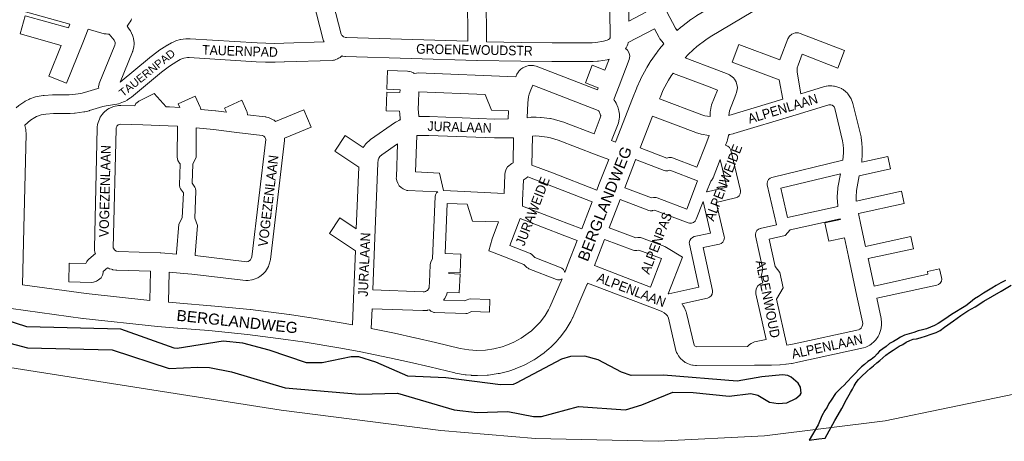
# Model space of a CAD drawing. Header units: metres. Extents: x 123817 to 142006, y 393105 to 406084.
# Tile 61 of 138: x 134172 to 134957, y 394086 to 394423. Entities that reach past the tile are written whole.
import ezdxf
from ezdxf.enums import TextEntityAlignment as Align

# ---------------------------------------------------------------- set-up
doc = ezdxf.new("R2010")
doc.units = ezdxf.units.M
doc.header["$MEASUREMENT"] = 0
doc.styles.add('Style-Arial', font='arial.ttf')

msp = doc.modelspace()

# ---------------------------------------------------------------- linework, layer by layer
at = {"color": 9, "linetype": 'Continuous', "lineweight": 0, "flags": 128}
for points in [[(134414.61, 394404.84), (134414.19, 394405.75), (134413.97, 394406.46), (134390.55, 394497.91), (134388.64, 394503.82), (134387.57, 394506.35), (134380.02, 394520.77), (134379.75, 394521.35), (134379.05, 394523.02), (134378.92, 394523.35), (134378.56, 394524.69), (134378.1, 394527.47), (134378, 394528.7), (134378.16, 394529.59), (134378.05, 394529.58), (134378.38, 394532.38), (134378.43, 394532.58)], [(134696.1, 394413.97), (134694.66, 394415.85), (134687.97, 394428.68), (134672.77, 394458.16), (134683.8, 394463.82), (134690.93, 394463.02), (134693.07, 394463.08), (134695.23, 394463.82), (134738.44, 394486.3), (134738.73, 394486.45), (134740.72, 394488.13), (134740.72, 394488.13), (134743.6, 394491.56), (134770.98, 394505.71), (134782.47, 394483.44), (134787.57, 394473.55)], [(134405.02, 394501.86), (134428.26, 394411.12), (134428.94, 394409.9), (134429.01, 394409.82), (134430.21, 394408.84), (134430.31, 394408.79), (134431.86, 394408.32), (134432.51, 394408.25), (134529.19, 394405.3)], [(134657.55, 394421.34), (134657.2, 394451.96), (134658.69, 394452.74), (134671.22, 394428.44), (134657.55, 394421.34)], [(134642.22, 394449.56), (134642.69, 394409.21), (134642.64, 394408.05), (134642.62, 394407.99), (134642.22, 394407.4), (134641.48, 394406.8), (134640.19, 394406.15), (134637.4, 394405.38), (134631.22, 394404.38), (134628.33, 394404.17), (134596.4, 394404.12)], [(134235.1, 394367.96), (134234.94, 394368.89), (134235.39, 394371.45), (134235.49, 394371.71), (134247.86, 394402.15), (134248.22, 394403.39), (134248.07, 394404.32), (134247.62, 394405.57), (134247.26, 394406.3), (134243.48, 394410.99), (134243.4, 394410.98), (134242.43, 394411), (134240.89, 394411.13), (134240.19, 394411.22), (134239.49, 394411.37), (134226.65, 394414.93), (134222.3, 394404.15), (134222.3, 394404.15), (134222.3, 394404.15), (134209.25, 394371.88), (134195.35, 394377.5), (134205.25, 394402), (134172.45, 394411.15), (134176.48, 394425.6), (134210.9, 394415.99), (134212.12, 394419), (134140.26, 394439.28)], [(134529.19, 394405.3), (134528.86, 394441.78)], [(134596.4, 394404.12), (134571.69, 394404.34), (134544.2, 394404.91), (134543.85, 394442.26)], [(134261.3, 394423.14), (134260.93, 394422.29), (134260.22, 394420.91), (134259.44, 394419.69), (134257.61, 394417.36), (134259.45, 394415.07), (134260.33, 394413.7), (134261.25, 394411.84), (134261.58, 394411.08), (134261.6, 394411.03), (134262.42, 394408.73), (134262.76, 394407.43), (134263.3, 394404.14), (134263.4, 394402.92), (134263.1, 394400.81), (134262.14, 394397.56), (134261.99, 394397.11), (134261.9, 394396.85), (134252.05, 394372.62)], [(134685.5, 394403.2), (134685.28, 394403.44), (134685.07, 394403.7), (134682.36, 394407.25), (134681.66, 394408.34), (134678.13, 394415.12), (134657.15, 394404.22), (134657.09, 394404), (134656.84, 394403.14), (134656.76, 394402.93), (134656.26, 394401.68), (134655.47, 394400.21), (134654.96, 394399.46), (134656.49, 394398.17), (134657.79, 394395.91), (134658.24, 394393.35), (134657.79, 394390.78), (134657.75, 394390.68), (134649.78, 394369.76), (134649.78, 394369.76), (134645.6, 394358.79), (134645.91, 394358.38), (134646.71, 394357.17), (134647.35, 394355.99), (134648.77, 394352.73), (134648.93, 394352.31), (134649.09, 394351.83), (134649.66, 394349.86), (134649.91, 394348.63), (134650.08, 394347.2), (134650.13, 394346.33), (134650.12, 394346.16), (134650.09, 394344.71), (134649.9, 394343.18), (134649.24, 394340.36), (134648.98, 394339.5), (134648.93, 394339.37), (134643.83, 394326.14), (134646.95, 394324.94)], [(134702.56, 394392.23), (134727.69, 394382.67), (134727.79, 394382.63), (134736.79, 394379.06), (134737.78, 394378.58), (134738.93, 394377.76), (134740.92, 394376.04), (134741.76, 394375.19), (134743.06, 394372.94), (134743.15, 394372.68), (134743.76, 394370.77), (134744.13, 394368.46), (134743.87, 394366.5), (134743.11, 394363.71), (134742.92, 394363.11), (134742.87, 394362.97), (134737.78, 394349.79), (134737.43, 394347.9), (134737.36, 394346.15), (134780.24, 394359.13), (134777.46, 394374.62), (134740.02, 394388.75), (134745.32, 394402.78), (134777.95, 394390.47), (134778.16, 394391.18), (134778.2, 394391.3), (134784.34, 394407.29), (134785.6, 394409.42), (134787.59, 394411.1), (134790.04, 394411.99), (134792.65, 394411.99), (134794.04, 394411.6), (134829.41, 394397.99), (134824.02, 394383.99), (134795.66, 394394.91), (134792.38, 394386.37), (134791.82, 394384.09), (134791.63, 394380.6), (134794.7, 394363.5), (134812.8, 394368.98), (134813.32, 394369.12), (134814.85, 394369.47), (134815.21, 394369.54), (134816.39, 394369.65), (134819.34, 394369.7), (134820.77, 394369.59), (134821.35, 394369.46), (134824.21, 394368.72), (134825.63, 394368.19), (134826.96, 394367.54), (134827.41, 394367.3), (134828.25, 394366.74), (134830.59, 394364.93), (134831.75, 394363.82), (134832.01, 394363.49), (134833.78, 394361.13), (134834.76, 394359.36), (134835.84, 394356.61), (134835.9, 394356.44), (134836.14, 394355.65), (134842.6, 394329.09), (134842.75, 394328.29), (134843.26, 394324.36), (134843.3, 394323.93), (134843.56, 394320.32), (134843.58, 394319.91), (134843.64, 394316.3), (134843.64, 394316.17), (134843.63, 394315.67), (134843.17, 394308.77)], [(134437.38, 394179.03), (134438.19, 394200.04), (134438.19, 394200.04), (134438.19, 394200.04), (134439.66, 394238.18), (134419.03, 394251.85), (134427.31, 394264.36), (134440.34, 394255.73), (134442.24, 394304.91), (134423.15, 394317.56), (134431.43, 394330.06), (134445.85, 394320.51), (134447.38, 394322.72), (134447.8, 394323.27), (134448.54, 394324.04), (134451.07, 394326.31), (134451.78, 394326.86), (134471.6, 394340.73), (134472.15, 394341.08), (134472.3, 394341.16), (134474.23, 394342.22), (134475.15, 394342.65), (134475.48, 394342.77), (134475.41, 394343.14), (134475.34, 394343.64), (134474.97, 394347.08), (134474.94, 394347.52), (134474.84, 394349.5), (134464.17, 394349.83), (134464.63, 394364.83), (134475.16, 394364.5), (134475.22, 394366.51), (134475.24, 394366.66), (134464.77, 394367.06), (134465.34, 394382.05), (134481.14, 394381.45), (134482.15, 394381.34), (134482.75, 394381.21), (134484, 394380.88), (134485.85, 394380.12), (134486.47, 394379.69), (134488.44, 394379.96), (134489.75, 394380.02), (134567.58, 394377.05), (134568.39, 394379.04), (134569.59, 394381.04), (134569.94, 394381.42), (134571.43, 394382.97), (134573.08, 394384.26), (134574.13, 394384.76), (134576.14, 394385.54), (134577.54, 394385.93), (134579.34, 394386.03), (134581.49, 394385.89), (134582.3, 394385.79), (134583.7, 394385.4), (134632.49, 394366.5), (134633.12, 394368.17), (134622.91, 394372.19), (134628.4, 394386.15), (134638.46, 394382.18), (134641.84, 394391.05), (134640.98, 394390.81), (134640.3, 394390.65), (134640.19, 394390.64), (134633.29, 394389.52), (134632.65, 394389.45), (134629.16, 394389.19), (134628.62, 394389.17), (134596.38, 394389.12), (134596.3, 394389.12), (134571.51, 394389.34), (134571.42, 394389.34), (134536.61, 394390.06), (134536.57, 394390.07), (134536.53, 394390.07), (134431.79, 394393.27), (134431.27, 394393.3), (134429.62, 394393.47), (134429.06, 394393.54), (134428.74, 394393.62)], [(134692.77, 394379.96), (134693.28, 394379.72), (134722.3, 394368.67), (134728.1, 394366.37), (134723.53, 394354.54), (134723.48, 394354.4), (134723.15, 394353.19), (134722.59, 394350.1), (134722.47, 394349.08), (134722.3, 394345.25), (134718.11, 394345.97), (134715.86, 394346.59), (134681.98, 394359.49)], [(134550.82, 394343.25), (134561.44, 394343.37), (134561.68, 394349.84), (134548.15, 394350.36), (134543.06, 394362.98), (134490.19, 394365), (134489.92, 394356.54), (134489.77, 394351.41), (134489.91, 394348.47), (134490.23, 394345.49), (134490.28, 394345.22), (134498.35, 394345.26), (134498.66, 394345.25), (134550.82, 394343.25)], [(134629.83, 394331.52), (134606.26, 394340.59), (134605.75, 394340.77), (134599.17, 394342.77), (134598.54, 394342.94), (134595.17, 394343.65), (134594.92, 394343.7), (134594.53, 394343.76), (134587.7, 394344.59), (134587.05, 394344.64), (134583.61, 394344.76), (134583.17, 394344.76), (134579.73, 394344.68), (134579.1, 394344.64), (134576.48, 394344.35), (134576.94, 394356.31), (134577.7, 394361.04), (134578.25, 394363.09), (134579.55, 394366.67), (134581.04, 394370.34), (134633.07, 394350.18), (134633.55, 394349.81), (134633.71, 394349.63), (134633.86, 394349.42), (134634.82, 394347.2), (134635.08, 394346.28), (134635.12, 394345.98), (134635.11, 394345.83), (134634.75, 394344.28), (134629.83, 394331.52)], [(134275.67, 394198.59), (134276.21, 394221.87), (134249.6, 394222.72), (134248.82, 394222.78), (134246.42, 394223.11), (134246.13, 394223.15), (134245.13, 394223.4), (134243.72, 394223.86), (134242.77, 394224.24), (134242.09, 394224.57), (134238.73, 394221.63), (134238.6, 394220.52), (134238.2, 394218.81), (134236.9, 394216.55), (134235, 394214.94), (134233.42, 394213.99), (134233.32, 394213.93), (134230.87, 394213.04), (134229.36, 394212.93), (134211.11, 394213.43), (134211.52, 394228.42), (134224.79, 394228.06), (134225.71, 394229.74), (134226.2, 394230.39), (134226.44, 394230.7), (134227.26, 394231.53), (134232.38, 394236), (134232.31, 394236.22), (134232.07, 394237.2), (134231.8, 394238.66), (134231.68, 394239.99), (134231.71, 394240.17), (134231.69, 394240.16), (134233.89, 394336.03), (134233.94, 394336.75), (134234.19, 394338.85), (134234.59, 394340.52), (134234.6, 394340.53), (134235.61, 394343.31), (134236.27, 394344.67), (134237.05, 394345.93), (134237.69, 394346.81), (134237.7, 394346.82), (134238.81, 394348.15), (134239.96, 394349.25), (134242.3, 394351.06), (134243.14, 394351.62), (134244.05, 394352.07), (134246.79, 394353.19), (134248.24, 394353.61), (134249.7, 394353.89), (134249.78, 394353.9), (134250.7, 394354.01), (134252.18, 394354.08), (134252.74, 394354.09), (134263.72, 394353.84), (134264.77, 394355.66), (134266.77, 394357.34), (134267.16, 394357.55), (134279.15, 394363.56), (134288.85, 394353.06), (134291.11, 394352.98), (134291.35, 394352.97), (134299.61, 394352.41), (134298.29, 394355.32), (134311.95, 394361.52), (134315.95, 394352.69), (134316.17, 394352.15), (134316.38, 394350.97), (134328.11, 394349.83), (134328.29, 394349.81), (134336.89, 394348.77), (134335.41, 394352.04), (134349.07, 394358.24), (134353.07, 394349.4), (134353.29, 394348.87), (134353.67, 394346.74), (134367.74, 394345.04), (134368.14, 394344.98), (134368.81, 394344.83), (134370.41, 394344.4), (134371.88, 394343.82), (134374.51, 394342.47), (134374.82, 394342.3), (134376.01, 394341.42), (134398.56, 394350.71), (134404.28, 394336.85), (134383.15, 394328.13), (134383.16, 394328.08), (134383.24, 394326.96), (134383.19, 394326.07), (134371.84, 394231.16), (134371.67, 394230.22), (134370.97, 394227.41), (134370.74, 394226.68), (134370.26, 394225.62), (134368.8, 394222.97), (134367.98, 394221.77), (134367.96, 394221.75), (134366.98, 394220.59), (134365.91, 394219.56), (134363.54, 394217.68), (134362.63, 394217.06), (134361.85, 394216.67), (134359.07, 394215.47), (134357.41, 394214.97), (134357.17, 394214.94), (134354.18, 394214.51), (134352.22, 394214.48), (134309.22, 394219.6), (134302.89, 394220.1), (134291.19, 394221.03), (134290.64, 394197.1)], [(134734.6, 394322.35), (134735.84, 394325.59), (134735.88, 394325.71), (134736.19, 394326.8), (134736.86, 394330.16), (134736.92, 394330.72), (134737, 394330.73), (134737.46, 394330.8), (134737.8, 394330.86), (134740.79, 394331.54), (134741.32, 394331.67), (134790.98, 394346.7), (134816.89, 394354.55), (134817.41, 394354.66), (134818.57, 394354.68), (134819.7, 394354.39), (134820.61, 394353.69), (134821.17, 394352.95), (134821.69, 394351.61), (134827.93, 394325.94), (134828.36, 394322.63), (134828.59, 394319.45), (134828.64, 394316.36), (134828.24, 394310.42)], [(134711.86, 394304.92), (134718.8, 394323.03), (134718.8, 394323.03), (134718.8, 394323.03), (134721.54, 394330.18), (134721.24, 394330.22), (134715.21, 394331.25), (134715.17, 394331.26), (134714.49, 394331.41), (134711.54, 394332.22), (134710.86, 394332.44), (134676.47, 394345.54)], [(134176.08, 394338.48), (134176.19, 394338.09), (134176.91, 394334.95), (134177.09, 394333.56), (134177.15, 394331.95), (134177.16, 394331.67), (134177.16, 394331.49), (134175.34, 394256.19), (134175.34, 394256.19), (134174.25, 394210.99)], [(134300.01, 394307.5), (134299.46, 394307.96), (134298.16, 394310.22), (134297.71, 394312.78), (134297.71, 394312.79), (134297.73, 394337.51), (134290.47, 394337.99), (134270.3, 394338.68), (134252.67, 394339.09), (134251.97, 394339.05), (134251.76, 394339.01), (134250.67, 394338.57), (134249.77, 394337.87), (134249.53, 394337.58), (134249.44, 394337.44), (134248.98, 394336.19), (134248.88, 394335.32), (134246.7, 394240.58), (134246.74, 394240.36), (134246.77, 394240.26), (134247.65, 394238.82), (134248.63, 394238.07), (134248.82, 394237.98), (134249.11, 394237.88), (134250.46, 394237.7), (134284.12, 394236.62), (134284.36, 394236.6), (134284.47, 394236.6), (134296.97, 394235.62), (134297.08, 394236.49), (134298.9, 394259.46), (134301.62, 394264.52)], [(134311.61, 394264.11), (134313.85, 394258.28), (134312.02, 394235.12), (134311.98, 394234.75), (134311.93, 394234.38), (134353.02, 394229.49), (134354.05, 394229.64), (134355, 394230.05), (134356.01, 394230.85), (134356.02, 394230.87), (134356.66, 394232.02), (134357.01, 394233.42), (134368.18, 394326.85), (134368.04, 394327.76), (134367.57, 394328.81), (134367.56, 394328.83), (134366.72, 394329.61), (134365.7, 394330.13), (134365.39, 394330.22), (134345.1, 394332.67), (134345.1, 394332.67), (134326.58, 394334.91), (134312.73, 394336.26), (134312.71, 394312.78), (134310.01, 394307.17)], [(134558.13, 394283.98), (134558.71, 394299.01), (134559.05, 394300.94), (134559.51, 394302.43), (134559.62, 394302.77), (134560.93, 394305.03), (134561.84, 394305.95), (134563.23, 394307.11), (134564.31, 394307.87), (134565.38, 394308.26), (134565.71, 394328.42), (134550.81, 394328.25), (134550.44, 394328.26), (134498.25, 394330.26), (134488.54, 394330.22), (134487.43, 394301.07), (134506.69, 394300.24), (134509.86, 394286.16)], [(134580.35, 394306.62), (134580.74, 394329.7), (134583.31, 394329.76), (134586.2, 394329.66), (134592.38, 394328.91), (134595.11, 394328.33), (134601.12, 394326.5), (134631.44, 394314.83), (134641.51, 394310.96)], [(134501.07, 394231.99), (134500.96, 394231.84), (134499.96, 394229.97), (134499.72, 394229.19), (134499.54, 394228.44), (134499.33, 394226.99), (134498.71, 394213.21), (134498.5, 394209.42), (134498.31, 394208.6), (134498, 394207.87), (134497.56, 394207.2), (134497.02, 394206.63), (134496.37, 394206.15), (134495.51, 394205.73), (134495.4, 394205.69), (134494.59, 394205.53), (134493.6, 394205.49), (134453.47, 394206.97), (134454.82, 394241.82), (134454.82, 394241.82), (134454.82, 394241.82), (134457.38, 394308.2), (134457.7, 394310.62), (134458.28, 394312.11), (134459.2, 394313.45), (134460.74, 394314.83), (134473.28, 394323.6), (134472.26, 394296.8), (134472.3, 394296.81), (134472.25, 394296.52), (134472.7, 394293.95), (134472.72, 394293.91), (134473.34, 394292.22), (134474.63, 394290), (134476.11, 394288.66), (134477.59, 394287.63), (134478.11, 394287.3), (134480.56, 394286.41), (134481.54, 394286.3), (134505.25, 394285.29)], [(134730.25, 394310.99), (134724.7, 394296.5), (134723.44, 394294.36), (134722.83, 394293.85)], [(134577.11, 394297.15), (134575.79, 394296.04), (134575.79, 394296.04), (134574.23, 394295.14), (134573.56, 394294.8), (134572.92, 394278.36), (134572.75, 394273.86)], [(134824.12, 394273.47), (134824.1, 394273.58), (134824.01, 394274.35), (134823.62, 394280.53), (134823.6, 394281.01), (134823.69, 394281.5), (134823.62, 394281.5), (134824.03, 394287.68), (134824.14, 394288.59), (134826.25, 394299.65)], [(134838.82, 394277.88), (134838.62, 394281), (134838.96, 394286.24), (134841.23, 394298.11)], [(134545.94, 394238.27), (134548.58, 394247.85), (134553.72, 394261.21), (134533, 394261.9), (134528.79, 394275.3)], [(134562.59, 394242.49), (134570.83, 394263.89)], [(134826.06, 394263.66), (134826.18, 394263.14), (134813.68, 394260.44), (134816.84, 394245.78), (134829.34, 394248.48), (134832.54, 394233.65), (134839.38, 394201.99), (134839.38, 394201.99), (134839.38, 394201.99), (134843.81, 394181.47), (134843.95, 394180.23), (134843.81, 394178.83), (134843.36, 394177.62), (134842.62, 394176.56), (134841.64, 394175.71), (134840.48, 394175.13), (134789.24, 394163.94), (134784.99, 394163.12), (134783.37, 394162.89), (134775.13, 394199.69), (134780.48, 394208.53), (134777.78, 394220.87), (134774.14, 394225.78)], [(134846.14, 394241.72), (134842.42, 394258.97), (134840.47, 394268.01)], [(134687.65, 394240.68), (134700.23, 394233.01), (134688.92, 394203.89), (134689.36, 394203.72)], [(134511.22, 394235.98), (134523.68, 394235.5), (134523.11, 394220.51), (134514.07, 394220.86), (134514.03, 394219.99), (134523.12, 394219.58), (134522.45, 394204.6), (134512.88, 394205.03), (134512.79, 394204.62), (134512.53, 394203.72), (134512.38, 394203.35), (134511.54, 394201.38), (134510.91, 394200.2), (134509.95, 394198.74)], [(134683.72, 394231.93), (134674.92, 394209.27), (134630.17, 394226.47)], [(134852.98, 394210.06), (134848.25, 394231.95)], [(134699.92, 394195.87), (134699.93, 394195.85), (134700.95, 394194.39), (134701.59, 394193.3), (134703.11, 394190.07), (134703.38, 394189.43), (134703.64, 394188.55), (134709.54, 394162.89), (134709.97, 394162.32), (134710.42, 394161.99), (134711.12, 394161.75), (134711.67, 394161.7), (134752.14, 394161.84), (134752.3, 394162.11), (134753.83, 394163.49), (134755.06, 394164.33), (134755.53, 394164.63), (134757.68, 394165.46), (134766.97, 394167.49), (134758.86, 394203.72), (134758.68, 394205.36), (134759.13, 394207.92), (134760.43, 394210.18), (134762.43, 394211.85), (134764.33, 394212.55), (134764.24, 394212.6), (134763.13, 394217.66), (134764.39, 394223.54)], [(134855.09, 394200.29), (134858.54, 394184.29), (134858.66, 394183.58), (134858.95, 394181.16), (134859, 394180.28), (134858.96, 394179.5), (134858.63, 394176.34), (134858.22, 394174.55), (134858.2, 394174.51), (134857.09, 394171.52), (134856.23, 394169.86), (134854.42, 394167.24), (134854, 394166.69), (134853.16, 394165.84), (134850.76, 394163.76), (134849.6, 394162.93), (134849.2, 394162.72), (134846.35, 394161.29), (134844.6, 394160.67), (134792.34, 394149.26), (134792.16, 394149.22), (134787.64, 394148.36), (134787.53, 394148.34), (134787.3, 394148.3), (134782.95, 394147.68), (134782.61, 394147.63), (134778.24, 394147.21), (134778.13, 394147.21), (134777.82, 394147.18), (134771.23, 394146.92), (134770.96, 394146.91), (134757.74, 394146.86), (134757.74, 394146.86), (134757.74, 394146.86), (134711.36, 394146.69), (134710.63, 394146.73), (134708.8, 394146.9), (134708.2, 394146.98), (134707.03, 394147.29), (134704.44, 394148.19), (134703.16, 394148.78), (134702.51, 394149.2), (134700.29, 394150.81), (134698.94, 394152.07), (134698.73, 394152.32), (134697.06, 394154.5), (134696.22, 394155.9), (134695.64, 394157.15), (134695.39, 394157.75), (134695.12, 394158.64), (134689.21, 394184.39), (134688.3, 394186.32), (134687.87, 394186.92), (134687.39, 394187.47), (134685.73, 394188.82), (134683.89, 394189.75), (134681.91, 394190.51), (134681.91, 394190.51), (134681.91, 394190.51), (134676.51, 394192.59), (134624.74, 394212.49)], [(134498.6, 394191.04), (134496.97, 394190.71), (134496.8, 394190.68), (134495.81, 394190.57), (134493.93, 394190.49), (134493.34, 394190.49), (134452.89, 394191.98), (134452.28, 394176.15)]]:
    msp.add_lwpolyline(points, dxfattribs=at)
at = {"color": 40, "linetype": 'Continuous', "lineweight": 0, "flags": 128}
for points in [[(134696.1, 394413.97), (134698.99, 394416.49), (134699.48, 394416.89), (134707.01, 394422.63), (134707.53, 394422.99), (134711.46, 394425.62), (134711.87, 394425.88), (134754.22, 394451.23), (134776.29, 394466.72), (134776.87, 394467.09), (134787.57, 394473.55)], [(134702.56, 394392.23), (134704.79, 394394.69), (134708.71, 394398.44), (134711.87, 394401.18), (134718.89, 394406.53), (134722.36, 394408.85), (134764.8, 394434.26)], [(134646.95, 394324.94), (134660.53, 394359.72), (134660.54, 394359.72), (134660.56, 394359.79), (134663.91, 394368.15), (134664.03, 394368.43), (134666.82, 394374.84), (134667.14, 394375.5), (134671.55, 394383.87), (134671.86, 394384.42), (134674.33, 394388.46), (134674.68, 394388.99), (134680.11, 394396.73), (134680.49, 394397.24), (134683.45, 394400.93), (134683.6, 394401.11), (134683.86, 394401.41), (134685.5, 394403.2)], [(134681.98, 394359.49), (134682.42, 394360.57), (134685, 394366.5), (134689.1, 394374.26), (134691.23, 394377.76), (134692.77, 394379.96)], [(134666.6, 394320.28), (134676.47, 394345.54)], [(134641.51, 394310.96), (134633.76, 394291.01), (134632.07, 394286.64)], [(134654.24, 394288.49), (134662.87, 394310.73), (134662.96, 394310.96)], [(134641.85, 394256.58), (134650.62, 394279.17)], [(134620.02, 394255.61), (134621.38, 394259.1), (134621.38, 394259.1), (134621.38, 394259.1), (134628.45, 394277.32)], [(134638.23, 394247.26), (134632.01, 394231.22), (134630.17, 394226.47)], [(134616.4, 394246.29), (134608.8, 394226.69), (134606.54, 394220.87)], [(134452.28, 394176.15), (134470.72, 394172.41), (134470.87, 394172.38), (134487.13, 394168.83), (134487.25, 394168.8), (134503.46, 394165.06), (134503.59, 394165.03), (134523.17, 394160.24), (134530.07, 394159.08), (134533.29, 394158.79), (134536.53, 394158.67), (134543.37, 394158.94), (134550.03, 394159.9), (134556.67, 394161.57), (134559.62, 394162.55), (134565.92, 394165.22), (134571.81, 394168.47), (134577.44, 394172.37), (134579.94, 394174.42), (134582.48, 394176.71), (134584.85, 394179.13), (134587.05, 394181.61), (134590.78, 394186.49), (134593.53, 394191.02), (134594.61, 394193.26), (134604.46, 394215.88)], [(134624.74, 394212.49), (134624.31, 394211.39), (134624.16, 394211.01), (134612.87, 394185.1), (134612.71, 394184.74), (134611.33, 394181.89), (134610.88, 394181.06), (134607.6, 394175.66), (134606.99, 394174.76), (134602.71, 394169.17), (134602.43, 394168.82), (134602.26, 394168.62), (134599.65, 394165.68), (134599.3, 394165.3), (134596.55, 394162.5), (134596.12, 394162.09), (134593.18, 394159.42), (134592.79, 394159.09), (134589.78, 394156.63), (134589.16, 394156.17), (134582.79, 394151.74), (134582.09, 394151.3), (134581.92, 394151.2), (134575.13, 394147.46), (134574.2, 394147.01), (134567.06, 394143.98), (134566.34, 394143.71), (134562.66, 394142.48), (134561.91, 394142.26), (134554.39, 394140.37), (134553.7, 394140.22), (134553.38, 394140.17), (134545.71, 394139.07), (134544.68, 394138.98), (134536.93, 394138.67), (134536.16, 394138.67), (134532.28, 394138.82), (134531.77, 394138.85), (134527.9, 394139.19), (134527.14, 394139.29), (134519.49, 394140.58), (134519.41, 394140.59), (134518.77, 394140.73), (134498.9, 394145.59), (134482.81, 394149.3), (134466.68, 394152.82), (134442.53, 394157.72), (134426.32, 394160.75), (134399.5, 394165.33), (134384.29, 394167.54), (134353.58, 394171.4), (134322.79, 394174.47), (134298.09, 394176.36), (134297.96, 394176.37), (134282.04, 394177.78), (134281.88, 394177.8), (134281.84, 394177.8), (134222.66, 394184.21), (134222.38, 394184.24), (134165.17, 394192.04)], [(134275.67, 394198.59), (134224.95, 394204.08), (134174.25, 394210.99)], [(134437.38, 394179.03), (134429.92, 394180.42), (134429.82, 394180.44), (134429.76, 394180.45), (134402.74, 394185.06), (134402.49, 394185.1), (134387.07, 394187.34), (134386.88, 394187.37), (134355.94, 394191.26), (134355.69, 394191.29), (134324.66, 394194.38), (134324.43, 394194.4), (134299.67, 394196.3), (134290.64, 394197.1)]]:
    msp.add_lwpolyline(points, dxfattribs=at)
at = {"color": 191, "linetype": 'Continuous', "lineweight": 0, "flags": 128}
for points in [[(134252.05, 394372.62), (134275.55, 394392.19), (134275.77, 394392.37), (134282.44, 394397.51), (134282.93, 394397.86), (134289.28, 394401.99), (134289.62, 394402.2), (134289.79, 394402.3), (134293.12, 394404.11), (134293.77, 394404.42), (134296.45, 394405.56), (134297.29, 394405.86), (134299.25, 394406.43), (134300.04, 394406.61), (134300.33, 394406.66), (134304.38, 394407.21), (134305.47, 394407.28), (134307.52, 394407.26), (134307.89, 394407.24), (134361.28, 394404.01), (134368.35, 394403.74), (134375.41, 394403.67), (134382.61, 394403.79), (134414.61, 394404.84)], [(134428.74, 394393.62), (134428.27, 394393.16), (134427.41, 394392.48), (134426.51, 394391.87), (134426.26, 394391.73), (134425.29, 394391.22), (134424.02, 394390.7), (134422.98, 394390.37), (134422.05, 394390.15), (134421, 394390.04), (134383.05, 394388.8), (134382.93, 394388.8), (134375.57, 394388.67), (134375.36, 394388.67), (134368.09, 394388.74), (134367.89, 394388.75), (134360.62, 394389.02), (134360.45, 394389.03), (134307.17, 394392.26), (134305.86, 394392.27), (134302.91, 394391.87), (134301.9, 394391.58), (134299.96, 394390.75), (134297.21, 394389.26), (134291.36, 394385.46), (134285.04, 394380.58), (134261.17, 394360.7), (134260.47, 394360.18), (134258.34, 394358.79), (134257.99, 394358.57), (134257.69, 394358.41), (134255.76, 394357.41), (134254.81, 394357), (134250.72, 394355.55), (134249.52, 394355.23), (134249.38, 394355.21), (134240.96, 394353.89), (134238.4, 394353.33), (134227.8, 394350.07), (134227.35, 394349.95), (134223.94, 394349.13), (134223.49, 394349.04), (134223.31, 394349.01), (134216.37, 394347.95), (134215.73, 394347.89), (134212.23, 394347.66), (134211.75, 394347.64), (134198.89, 394347.63), (134193.01, 394347.23), (134189.12, 394346.55), (134185.44, 394345.27), (134184.03, 394344.58), (134180.66, 394342.39), (134176.08, 394338.48)], [(134169.14, 394352.28), (134171.3, 394354.12), (134172.08, 394354.7), (134176.24, 394357.4), (134176.57, 394357.61), (134177.02, 394357.85), (134179.25, 394358.94), (134180.09, 394359.29), (134184.77, 394360.91), (134185.93, 394361.22), (134185.94, 394361.22), (134190.82, 394362.07), (134191.6, 394362.16), (134198.12, 394362.61), (134198.62, 394362.63), (134211.49, 394362.64), (134214.44, 394362.83), (134220.74, 394363.79), (134223.62, 394364.48), (134234.29, 394367.76), (134234.88, 394367.91), (134235.1, 394367.96)]]:
    msp.add_lwpolyline(points, dxfattribs=at)
at = {"color": 2, "linetype": 'Continuous', "lineweight": 0, "flags": 128}
msp.add_lwpolyline([(135417.89, 394354.35), (135404.25, 394343.74), (135323.44, 394287.88), (135182.02, 394205.36), (135133.64, 394181.49), (135066.43, 394154.81), (134964.35, 394123.72), (134861.72, 394102.54), (134765.77, 394090.48), (134680.89, 394086.19), (134583.18, 394088.34), (134507.75, 394094.79), (134380.54, 394111), (133930.7, 394181.86)], dxfattribs=at)
at = {"color": 111, "linetype": 'Continuous', "lineweight": 0, "flags": 128}
for points in [[(134666.6, 394320.28), (134687.95, 394312.15), (134689.55, 394312.52), (134689.81, 394312.58), (134691.55, 394312.58), (134692.46, 394312.32), (134711.86, 394304.92)], [(134734.6, 394322.35), (134735.67, 394321.94), (134736.39, 394321.6), (134737.72, 394320.48), (134738.59, 394318.98), (134738.75, 394318.43), (134746.43, 394286.41), (134746.56, 394285.24), (134746.26, 394283.53), (134745.39, 394282.03), (134744.06, 394280.91), (134742.7, 394280.37), (134727.12, 394276.73), (134733.55, 394249.55), (134733.68, 394248.4), (134733.38, 394246.69), (134732.51, 394245.19), (134731.18, 394244.07), (134729.73, 394243.51), (134716.7, 394240.74), (134724.13, 394206.44), (134724.24, 394205.39), (134723.94, 394203.68), (134723.07, 394202.17), (134721.74, 394201.06), (134720.35, 394200.51), (134699.92, 394195.87)], [(134662.96, 394310.96), (134685.82, 394302.27), (134686.73, 394302.01), (134688.46, 394302.01), (134688.72, 394302.07), (134690.32, 394302.44), (134712.23, 394294.08), (134703.74, 394271.52), (134680.19, 394280.5), (134679.28, 394280.76), (134677.54, 394280.76), (134677.28, 394280.7), (134675.68, 394280.33), (134654.24, 394288.49)], [(134722.83, 394293.85), (134719.57, 394285.17), (134719.96, 394285.33), (134735.53, 394288.97), (134730.25, 394310.99)], [(134828.24, 394310.42), (134771.56, 394296.71), (134771.61, 394296.68), (134770.24, 394296.18), (134768.9, 394295.06), (134768.04, 394293.56), (134767.73, 394291.85), (134767.86, 394290.73), (134775.17, 394258.91), (134762.34, 394255.99), (134762.38, 394255.97), (134760.95, 394255.45), (134759.62, 394254.33), (134758.75, 394252.83), (134758.45, 394251.12), (134758.56, 394250.04), (134764.39, 394223.54)], [(134843.17, 394308.77), (134864.07, 394313.35), (134866.21, 394303.58), (134841.23, 394298.11)], [(134300.01, 394307.5), (134299.39, 394290.67), (134299.42, 394290.67), (134299.39, 394290.48), (134299.69, 394288.77), (134300.34, 394287.55), (134302.52, 394284.54), (134301.62, 394264.52)], [(134311.61, 394264.11), (134312.59, 394285.83), (134312.59, 394286.06), (134312.29, 394287.77), (134311.64, 394288.99), (134309.45, 394292.02), (134310.01, 394307.17)], [(134580.35, 394306.62), (134596.71, 394300.3), (134632.07, 394286.64)], [(134577.11, 394297.15), (134628.45, 394277.32)], [(134824.12, 394273.47), (134784.08, 394264.78), (134778.71, 394288.15), (134826.25, 394299.65)], [(134509.86, 394286.16), (134521.01, 394285.66), (134558.13, 394283.98)], [(134501.07, 394231.99), (134501.09, 394232.07), (134501.05, 394232.07), (134503.08, 394281.44), (134503.38, 394282.94), (134504.25, 394284.45), (134505.25, 394285.29)], [(134689.36, 394203.72), (134713.31, 394209.16), (134705.87, 394243.52), (134705.76, 394244.58), (134706.06, 394246.29), (134706.93, 394247.8), (134708.26, 394248.91), (134709.71, 394249.47), (134722.64, 394252.23), (134716.67, 394277.48), (134711.33, 394263.3), (134710.48, 394261.85), (134709.15, 394260.73), (134707.52, 394260.14), (134705.78, 394260.14), (134704.87, 394260.39), (134678.05, 394270.62), (134676.45, 394270.25), (134676.19, 394270.19), (134674.46, 394270.19), (134673.55, 394270.45), (134650.62, 394279.17)], [(134838.82, 394277.88), (134874.89, 394285.79), (134877.03, 394276.02), (134840.47, 394268.01)], [(134511.22, 394235.98), (134512.87, 394276.01), (134528.79, 394275.3)], [(134572.75, 394273.86), (134600.53, 394263.13), (134620.02, 394255.61)], [(134616.4, 394246.29), (134606.6, 394250.07), (134570.83, 394263.89)], [(134774.14, 394225.78), (134769.4, 394247.34), (134782.27, 394250.27), (134786.14, 394255), (134826.06, 394263.66)], [(134641.85, 394256.58), (134663.16, 394248.47), (134664.76, 394248.84), (134665.02, 394248.9), (134666.76, 394248.9), (134667.67, 394248.64), (134686.32, 394241.53), (134687.04, 394241.19), (134687.65, 394240.68)], [(134683.72, 394231.93), (134683.67, 394231.93), (134682.76, 394232.19), (134665.53, 394238.76), (134663.93, 394238.39), (134663.67, 394238.33), (134661.94, 394238.33), (134661.03, 394238.59), (134638.23, 394247.26)], [(134846.14, 394241.72), (134882.23, 394249.63), (134884.37, 394239.86), (134848.25, 394231.95)], [(134562.59, 394242.49), (134578.46, 394236.29), (134579.14, 394235.96), (134580.15, 394235.19), (134582.56, 394232.81), (134603.51, 394224.65), (134604.19, 394224.32), (134605.52, 394223.2), (134606.39, 394221.7), (134606.54, 394220.87)], [(134604.46, 394215.88), (134604.19, 394215.66), (134602.56, 394215.06), (134600.82, 394215.06), (134599.88, 394215.33), (134577.97, 394223.87), (134577.28, 394224.2), (134576.27, 394224.97), (134573.86, 394227.35), (134557.11, 394233.9), (134546.8, 394237.94), (134545.94, 394238.27)], [(134852.98, 394210.06), (134895.95, 394219.48), (134895.46, 394221.66), (134905.22, 394223.83), (134906.8, 394216.75), (134906.92, 394215.67), (134906.62, 394213.96), (134905.75, 394212.45), (134904.42, 394211.34), (134902.99, 394210.78), (134855.09, 394200.29)], [(134509.95, 394198.74), (134526.71, 394198.16), (134528.73, 394199.19), (134530.15, 394199.67), (134531.16, 394199.74), (134546.68, 394199.29), (134546.39, 394189.3), (134532.15, 394189.71), (134530.12, 394188.67), (134528.71, 394188.19), (134527.66, 394188.12), (134502.74, 394188.99), (134502.05, 394189.06), (134500.42, 394189.66), (134499.81, 394190.07), (134498.6, 394191.04)]]:
    msp.add_lwpolyline(points, dxfattribs=at)
at = {"flags": 128}
for points in [[(134957.63, 394214.4), (134953.93, 394212.53), (134950.27, 394210.56), (134946.9, 394208.43), (134940.18, 394204.28), (134936.16, 394201.68), (134933, 394199.89), (134929.87, 394197.31), (134926.13, 394194.41), (134914.83, 394187.42), (134909.5, 394183.72), (134904.19, 394180.26), (134901.09, 394178.66), (134897.97, 394177.31), (134894.91, 394176.05), (134891.68, 394175.05), (134888.12, 394174.29), (134884.61, 394173.03), (134880.93, 394172.04), (134877.28, 394170.79), (134874.08, 394169.2), (134871.25, 394167.37), (134868.37, 394165.89), (134865.26, 394164.19), (134862.54, 394161.95), (134857.41, 394158.08), (134855.43, 394155.86), (134853.22, 394153.72), (134850.6, 394151.52), (134847.94, 394149.82), (134845.36, 394147.56), (134842.97, 394145.63), (134840.68, 394143.25), (134838.43, 394140.71), (134835.94, 394138.3), (134831.39, 394133.38), (134829.11, 394131.04), (134826.83, 394128.8), (134824.35, 394126.49), (134822.18, 394124.29), (134818.74, 394119), (134817.05, 394116.25), (134815.57, 394113.53), (134813.85, 394110.89), (134811.29, 394106.45), (134808.36, 394099.23), (134801.39, 394087.07), (134809, 394088.05), (134813.97, 394088.69), (134821.77, 394102.85), (134824.29, 394107.34), (134827.26, 394112.43), (134830.94, 394119.43), (134834.34, 394125.27), (134835.85, 394127.74), (134837.02, 394130.34), (134838.65, 394133.09), (134840.59, 394135.42), (134842.82, 394137.66), (134847.61, 394142.11), (134849.88, 394144.35), (134852.59, 394146.49), (134855.22, 394148.74), (134857.71, 394150.75), (134862.49, 394155.05), (134865.38, 394157.03), (134868.26, 394158.85), (134873.13, 394162.15), (134876, 394163.53), (134878.51, 394165.2), (134881.39, 394166.58), (134884.18, 394167.57), (134886.95, 394168.02), (134889.71, 394168.76), (134894.9, 394170.39), (134897.68, 394171.38), (134900.2, 394172.21), (134902.47, 394173.01), (134904.14, 394173.77), (134905.77, 394174.59), (134909.17, 394177.18), (134916.27, 394182.2), (134922.21, 394186.48), (134927.84, 394190.17), (134933.61, 394193.61), (134940.39, 394197.91), (134954.33, 394205.85), (134962.36, 394210.66)], [(134114.78, 394177.61), (134178.34, 394160.79), (134245.83, 394159.16), (134291.2, 394144.32), (134314.16, 394145.32), (134323.3, 394145.05), (134340.95, 394141.68), (134383.55, 394128.85), (134442.87, 394123.81), (134473.2, 394124.67), (134518.33, 394111.2), (134536.77, 394109.11), (134561.07, 394110.02), (134581.51, 394106.01), (134587.83, 394105.95), (134617.47, 394113.96), (134654.86, 394111.4), (134667.97, 394115.28), (134692.51, 394125.37), (134708.93, 394125.08), (134737.55, 394122.11), (134754.71, 394124.24), (134760.4, 394123.13), (134769.72, 394117.48), (134776.45, 394116.29), (134783.5, 394117.01), (134790.69, 394120.25), (134793.98, 394123.22), (134794.98, 394124.62), (134794.38, 394129.47), (134792.41, 394132.62), (134787.01, 394137.25), (134784.33, 394138.58), (134780.05, 394139.22), (134763.66, 394137.56), (134743.94, 394134.13), (134685.26, 394138.93), (134659.51, 394138.61), (134651.71, 394141.3), (134633.04, 394151.2), (134622.52, 394154.01), (134611.08, 394153.74), (134603.81, 394151.78), (134567.69, 394132.57), (134565.5, 394131.41), (134555.26, 394131.28), (134511.78, 394136.88), (134481.47, 394138.09), (134455.95, 394149.26), (134442.45, 394153.48), (134436.16, 394153.63), (134413.11, 394148.68), (134400.75, 394148.78), (134370.8, 394158.91), (134349.82, 394164.39), (134334.34, 394166.11), (134297.58, 394160.25), (134295.22, 394160.51), (134252.61, 394175.79), (134177.78, 394177.63), (134125.71, 394194.38)]]:
    msp.add_lwpolyline(points, dxfattribs=at)

# ---------------------------------------------------------------- texts
at = {"color": 8, "style": 'Style-Arial'}
msp.add_text('TAUERNPAD', height=6.3, rotation=38.81715, dxfattribs=at).set_placement((134273.61, 394380.08), align=Align.MIDDLE_CENTER)
at = {"color": 8, "style": 'Style-Arial', "width": 0.909091}
for s, rotation, p in [('TAUERNPAD', 358.23391, (134347.66, 394397.56)), ('GROENEWOUDSTR', 359.00844, (134534.52, 394398.5)), ('ALPENLAAN', 16.83854, (134780.18, 394351.58)), ('JURALAAN', 358.1677, (134522.65, 394336.96)), ('VOGEZENLAAN', 88.68417, (134239.98, 394285.78)), ('ALPENWEIDE', 69.04634, (134733.09, 394292.57)), ('VOGEZENLAAN', 83.18294, (134370.17, 394278.02)), ('JURAWEIDE', 69.04634, (134580.86, 394269.71)), ('ALPENPAS', 69.04634, (134679.44, 394244.33)), ('JURALAAN', 87.67688, (134446.68, 394227.2)), ('ALPENWOUD', 281.111, (134768.37, 394199.76)), ('ALPENLAAN', 338.96977, (134659.67, 394207.04)), ('ALPENLAAN', 12.25559, (134815.53, 394161.93))]:
    msp.add_text(s, height=7.7, rotation=rotation, dxfattribs=at).set_placement(p, align=Align.MIDDLE_CENTER)
at = {"style": 'Style-Arial'}
for rotation, p in [(68.4888, (134638.4, 394275.73)), (353.94396, (134345.41, 394181.72))]:
    msp.add_text('BERGLANDWEG', height=8.8, rotation=rotation, dxfattribs=at).set_placement(p, align=Align.MIDDLE_CENTER)

doc.saveas('drawing.dxf')
